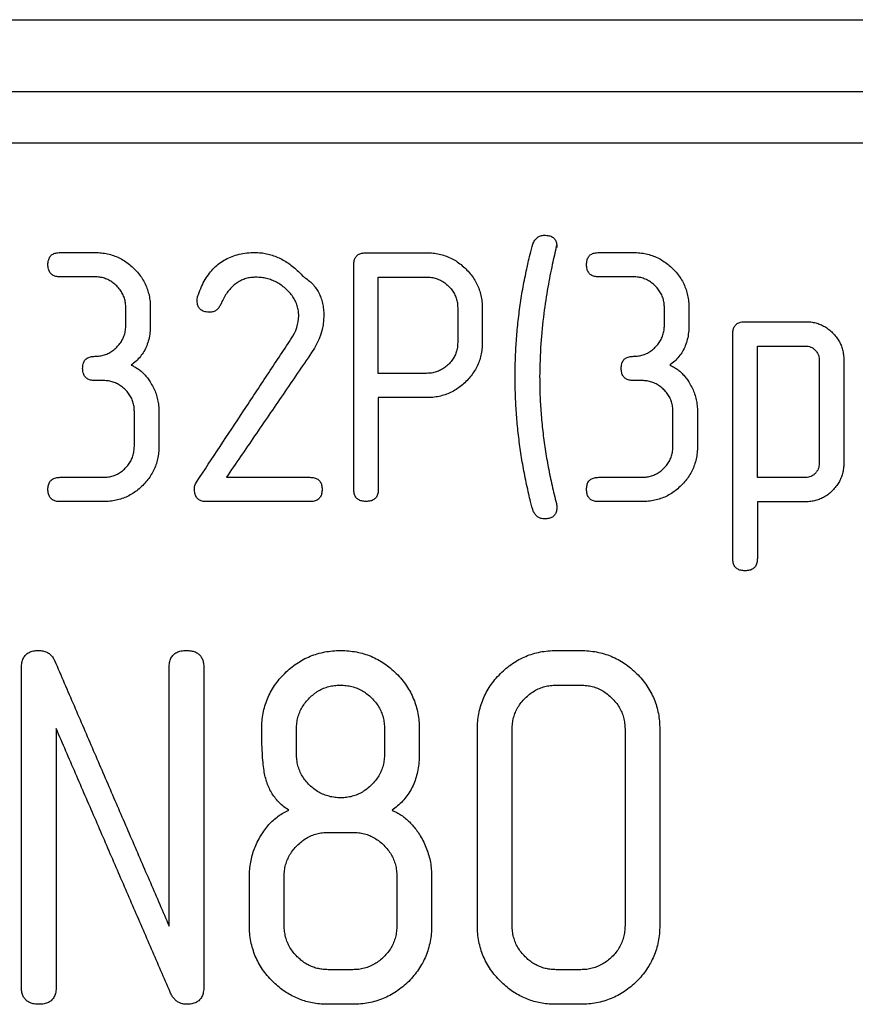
# Model space of a CAD drawing. Header units: millimetres. Extents: x -155 to 220, y -100 to 132.
# Tile 6 of 12: x -10 to 1, y -25 to -12. Entities that reach past the tile are written whole.
import ezdxf

# ---------------------------------------------------------------- set-up
doc = ezdxf.new("R2010")
doc.units = ezdxf.units.MM

msp = doc.modelspace()

# ---------------------------------------------------------------- linework, layer by layer
at = {"color": 7, "linetype": 'Continuous', "lineweight": 25}
for p, q in [((-29, -11.503), (29, -11.503)), ((-29, -12.501), (29, -12.501)), ((29, -13.224), (-29, -13.224)), ((-9.636, -14.745), (-9.154, -14.745)), ((-5.376, -14.748), (-4.534, -14.748)), ((-2.135, -14.745), (-1.653, -14.745)), ((-9.154, -15.084), (-9.636, -15.084)), ((-5.206, -15.086), (-4.534, -15.086)), ((-1.653, -15.084), (-2.135, -15.084)), ((-8.722, -15.756), (-8.722, -15.515)), ((-8.381, -15.515), (-8.381, -15.756)), ((-3.758, -15.515), (-3.758, -15.999)), ((-1.221, -15.756), (-1.221, -15.515)), ((-0.88, -15.515), (-0.88, -15.756)), ((-0.098, -15.708), (0.747, -15.708)), ((0.073, -16.047), (0.747, -16.047)), ((-4.534, -16.428), (-5.206, -16.428)), ((-9.033, -16.528), (-9.153, -16.528)), ((-1.532, -16.528), (-1.652, -16.528)), ((-4.534, -16.766), (-5.206, -16.766)), ((-8.603, -17.441), (-8.603, -16.96)), ((-8.262, -16.96), (-8.262, -17.441)), ((-1.102, -17.441), (-1.102, -16.96)), ((-0.761, -16.96), (-0.761, -17.441)), ((-9.636, -17.875), (-9.034, -17.875)), ((-7.322, -17.875), (-6.159, -17.875)), ((-2.135, -17.875), (-1.533, -17.875)), ((0.747, -17.878), (0.073, -17.878)), ((-9.034, -18.214), (-9.636, -18.214)), ((-6.159, -18.214), (-7.599, -18.214)), ((-1.533, -18.214), (-2.135, -18.214)), ((0.747, -18.216), (0.073, -18.216)), ((-2.729, -20.287), (-2.387, -20.287)), ((-2.729, -20.769), (-2.386, -20.769)), ((-4.635, -21.378), (-4.635, -21.726)), ((-5.903, -22.819), (-5.561, -22.819)), ((-5.561, -24.732), (-5.903, -24.732)), ((-2.386, -24.732), (-2.729, -24.732)), ((-5.561, -25.214), (-5.903, -25.214)), ((-2.387, -25.214), (-2.729, -25.214))]:
    msp.add_line(p, q, dxfattribs=at)
for points, knots in [([(-3.053, -14.628), (-3.045, -14.609), (-3.03, -14.575), (-2.992, -14.534), (-2.945, -14.508), (-2.91, -14.506), (-2.892, -14.504)], [0, 0, 0, 0, 0.2834745, 0.5278784, 0.7570907, 1, 1, 1, 1]), ([(-2.892, -14.504), (-2.871, -14.505), (-2.832, -14.507), (-2.78, -14.527), (-2.743, -14.562), (-2.722, -14.611), (-2.72, -14.648), (-2.719, -14.667)], [0, 0, 0, 0, 0.226172, 0.41556, 0.590493, 0.777967, 1, 1, 1, 1]), ([(-3.139, -14.974), (-3.133, -14.944), (-3.118, -14.876), (-3.089, -14.761), (-3.066, -14.675), (-3.053, -14.628)], [0, 0, 0, 0, 0.2561765, 0.5888295, 1, 1, 1, 1]), ([(-2.724, -14.653), (-2.744, -14.739), (-2.789, -14.929), (-2.85, -15.243), (-2.906, -15.611), (-2.95, -16.029), (-2.956, -16.323), (-2.959, -16.478)], [0, 0, 0, 0, 0.142364, 0.315707, 0.517893, 0.746691, 1, 1, 1, 1]), ([(-2.719, -14.667), (-2.719, -14.672), (-2.718, -14.68), (-2.723, -14.665), (-2.723, -14.659), (-2.724, -14.653)], [0, 0, 0, 0, 0.272481, 0.428136, 1, 1, 1, 1]), ([(-9.807, -14.913), (-9.806, -14.893), (-9.804, -14.856), (-9.783, -14.805), (-9.747, -14.769), (-9.695, -14.748), (-9.657, -14.746), (-9.636, -14.745)], [0, 0, 0, 0, 0.226763, 0.41708, 0.592046, 0.778612, 1, 1, 1, 1]), ([(-9.154, -14.745), (-9.124, -14.746), (-9.064, -14.748), (-8.977, -14.762), (-8.894, -14.785), (-8.815, -14.818), (-8.741, -14.86), (-8.67, -14.91), (-8.628, -14.95), (-8.606, -14.97)], [0, 0, 0, 0, 0.1479724, 0.2908715, 0.4306787, 0.5694672, 0.7093149, 0.8522151, 1, 1, 1, 1]), ([(-7.712, -15.328), (-7.698, -15.291), (-7.671, -15.22), (-7.619, -15.122), (-7.56, -15.034), (-7.493, -14.957), (-7.418, -14.892), (-7.334, -14.838), (-7.243, -14.796), (-7.143, -14.767), (-7.036, -14.748), (-6.961, -14.746), (-6.923, -14.745)], [0, 0, 0, 0, 0.1138167, 0.2206953, 0.3217029, 0.4181629, 0.5116569, 0.6039857, 0.6970846, 0.7929092, 0.89332, 1, 1, 1, 1]), ([(-6.923, -14.745), (-6.896, -14.746), (-6.841, -14.747), (-6.761, -14.761), (-6.682, -14.782), (-6.605, -14.811), (-6.53, -14.849), (-6.457, -14.895), (-6.385, -14.949), (-6.315, -15.011), (-6.271, -15.057), (-6.249, -15.081)], [0, 0, 0, 0, 0.104266, 0.207534, 0.311069, 0.416101, 0.523782, 0.635155, 0.751141, 0.872533, 1, 1, 1, 1]), ([(-5.547, -14.916), (-5.546, -14.895), (-5.544, -14.858), (-5.524, -14.808), (-5.487, -14.771), (-5.435, -14.751), (-5.397, -14.749), (-5.376, -14.748)], [0, 0, 0, 0, 0.226844, 0.41721, 0.592176, 0.778695, 1, 1, 1, 1]), ([(-4.534, -14.748), (-4.503, -14.749), (-4.444, -14.75), (-4.358, -14.765), (-4.275, -14.788), (-4.197, -14.82), (-4.122, -14.862), (-4.051, -14.913), (-4.008, -14.953), (-3.987, -14.973)], [0, 0, 0, 0, 0.146745, 0.288851, 0.428301, 0.567153, 0.707453, 0.851143, 1, 1, 1, 1]), ([(-2.306, -14.913), (-2.305, -14.893), (-2.303, -14.856), (-2.282, -14.805), (-2.246, -14.769), (-2.194, -14.748), (-2.156, -14.746), (-2.135, -14.745)], [0, 0, 0, 0, 0.226763, 0.41708, 0.592046, 0.778612, 1, 1, 1, 1]), ([(-1.653, -14.745), (-1.623, -14.746), (-1.563, -14.748), (-1.476, -14.762), (-1.393, -14.785), (-1.314, -14.818), (-1.24, -14.86), (-1.169, -14.91), (-1.127, -14.95), (-1.105, -14.97)], [0, 0, 0, 0, 0.147972, 0.290871, 0.430679, 0.569467, 0.709315, 0.852215, 1, 1, 1, 1]), ([(-9.636, -15.084), (-9.657, -15.083), (-9.695, -15.081), (-9.746, -15.06), (-9.783, -15.023), (-9.804, -14.972), (-9.806, -14.934), (-9.807, -14.913)], [0, 0, 0, 0, 0.217599, 0.402518, 0.577531, 0.769534, 1, 1, 1, 1]), ([(-5.547, -18.04), (-5.547, -17.834), (-5.547, -17.423), (-5.547, -16.8), (-5.547, -16.175), (-5.547, -15.547), (-5.547, -15.126), (-5.547, -14.916)], [0, 0, 0, 0, 0.200038, 0.400019, 0.599981, 0.799962, 1, 1, 1, 1]), ([(-2.135, -15.084), (-2.156, -15.083), (-2.194, -15.081), (-2.245, -15.06), (-2.282, -15.023), (-2.303, -14.972), (-2.305, -14.934), (-2.306, -14.913)], [0, 0, 0, 0, 0.217599, 0.402518, 0.577531, 0.769534, 1, 1, 1, 1]), ([(-8.606, -14.97), (-8.585, -14.992), (-8.544, -15.036), (-8.493, -15.107), (-8.452, -15.182), (-8.42, -15.261), (-8.397, -15.342), (-8.383, -15.428), (-8.382, -15.486), (-8.381, -15.515)], [0, 0, 0, 0, 0.147396, 0.290252, 0.430403, 0.569707, 0.709973, 0.852895, 1, 1, 1, 1]), ([(-6.249, -15.081), (-6.226, -15.096), (-6.181, -15.127), (-6.122, -15.181), (-6.073, -15.241), (-6.033, -15.306), (-6.002, -15.377), (-5.981, -15.454), (-5.967, -15.535), (-5.966, -15.591), (-5.965, -15.62)], [0, 0, 0, 0, 0.126864, 0.24885, 0.368174, 0.487113, 0.607871, 0.732475, 0.862693, 1, 1, 1, 1]), ([(-3.987, -14.973), (-3.966, -14.995), (-3.924, -15.038), (-3.873, -15.11), (-3.83, -15.184), (-3.798, -15.263), (-3.775, -15.344), (-3.761, -15.428), (-3.759, -15.486), (-3.758, -15.515)], [0, 0, 0, 0, 0.148504, 0.292069, 0.432532, 0.571771, 0.711629, 0.853845, 1, 1, 1, 1]), ([(-3.301, -16.473), (-3.3, -16.39), (-3.298, -16.224), (-3.284, -15.974), (-3.262, -15.725), (-3.231, -15.475), (-3.191, -15.224), (-3.156, -15.058), (-3.139, -14.974)], [0, 0, 0, 0, 0.165905, 0.331854, 0.498037, 0.664653, 0.831904, 1, 1, 1, 1]), ([(-1.105, -14.97), (-1.084, -14.992), (-1.043, -15.036), (-0.992, -15.107), (-0.951, -15.182), (-0.919, -15.261), (-0.896, -15.342), (-0.882, -15.428), (-0.881, -15.486), (-0.88, -15.515)], [0, 0, 0, 0, 0.1473957, 0.2902518, 0.4304031, 0.5697072, 0.709973, 0.8528948, 1, 1, 1, 1]), ([(-8.849, -15.21), (-8.866, -15.195), (-8.899, -15.164), (-8.957, -15.128), (-9.019, -15.102), (-9.085, -15.086), (-9.131, -15.085), (-9.154, -15.084)], [0, 0, 0, 0, 0.207766, 0.406213, 0.60062, 0.796673, 1, 1, 1, 1]), ([(-8.722, -15.515), (-8.723, -15.492), (-8.725, -15.447), (-8.74, -15.381), (-8.766, -15.32), (-8.802, -15.262), (-8.833, -15.228), (-8.849, -15.21)], [0, 0, 0, 0, 0.204906, 0.4026221, 0.5977423, 0.7952174, 1, 1, 1, 1]), ([(-6.91, -15.089), (-6.934, -15.09), (-6.981, -15.092), (-7.049, -15.106), (-7.113, -15.13), (-7.172, -15.164), (-7.227, -15.207), (-7.278, -15.259), (-7.324, -15.32), (-7.366, -15.39), (-7.389, -15.44), (-7.401, -15.467)], [0, 0, 0, 0, 0.10652, 0.208747, 0.309132, 0.410199, 0.514367, 0.62379, 0.740283, 0.865306, 1, 1, 1, 1]), ([(-6.499, -15.245), (-6.519, -15.229), (-6.559, -15.197), (-6.624, -15.158), (-6.691, -15.127), (-6.761, -15.105), (-6.835, -15.091), (-6.884, -15.09), (-6.91, -15.089)], [0, 0, 0, 0, 0.175405, 0.343974, 0.508068, 0.670285, 0.833353, 1, 1, 1, 1]), ([(-4.534, -15.086), (-4.51, -15.087), (-4.465, -15.089), (-4.399, -15.105), (-4.337, -15.131), (-4.279, -15.166), (-4.246, -15.197), (-4.228, -15.213)], [0, 0, 0, 0, 0.201627, 0.396978, 0.591527, 0.790813, 1, 1, 1, 1]), ([(-4.228, -15.213), (-4.212, -15.23), (-4.181, -15.263), (-4.145, -15.321), (-4.118, -15.382), (-4.103, -15.447), (-4.101, -15.492), (-4.1, -15.515)], [0, 0, 0, 0, 0.204587, 0.401935, 0.59694, 0.794672, 1, 1, 1, 1]), ([(-1.348, -15.21), (-1.365, -15.195), (-1.398, -15.164), (-1.456, -15.128), (-1.518, -15.102), (-1.584, -15.086), (-1.63, -15.085), (-1.653, -15.084)], [0, 0, 0, 0, 0.207766, 0.406213, 0.60062, 0.796673, 1, 1, 1, 1]), ([(-1.221, -15.515), (-1.222, -15.492), (-1.224, -15.447), (-1.239, -15.381), (-1.265, -15.32), (-1.301, -15.262), (-1.332, -15.228), (-1.348, -15.21)], [0, 0, 0, 0, 0.204906, 0.402622, 0.597742, 0.795217, 1, 1, 1, 1]), ([(-7.73, -15.408), (-7.729, -15.396), (-7.726, -15.368), (-7.717, -15.342), (-7.712, -15.328)], [0, 0, 0, 0, 0.438202, 1, 1, 1, 1]), ([(-6.314, -15.628), (-6.315, -15.604), (-6.317, -15.557), (-6.333, -15.488), (-6.358, -15.421), (-6.395, -15.359), (-6.442, -15.299), (-6.48, -15.264), (-6.499, -15.245)], [0, 0, 0, 0, 0.165491, 0.326932, 0.487649, 0.651138, 0.820851, 1, 1, 1, 1]), ([(-7.555, -15.576), (-7.576, -15.575), (-7.615, -15.573), (-7.667, -15.553), (-7.705, -15.516), (-7.727, -15.466), (-7.729, -15.428), (-7.73, -15.408)], [0, 0, 0, 0, 0.22165, 0.408961, 0.583963, 0.773574, 1, 1, 1, 1]), ([(-7.401, -15.467), (-7.409, -15.483), (-7.424, -15.514), (-7.46, -15.55), (-7.505, -15.572), (-7.538, -15.575), (-7.555, -15.576)], [0, 0, 0, 0, 0.279814, 0.523698, 0.754953, 1, 1, 1, 1]), ([(-8.849, -16.063), (-8.833, -16.046), (-8.802, -16.012), (-8.766, -15.955), (-8.741, -15.892), (-8.725, -15.826), (-8.723, -15.779), (-8.722, -15.756)], [0, 0, 0, 0, 0.199957, 0.395183, 0.590363, 0.790385, 1, 1, 1, 1]), ([(-8.381, -15.756), (-8.382, -15.79), (-8.384, -15.857), (-8.401, -15.954), (-8.429, -16.042), (-8.468, -16.122), (-8.518, -16.194), (-8.578, -16.259), (-8.625, -16.294), (-8.649, -16.312)], [0, 0, 0, 0, 0.163348, 0.315542, 0.458944, 0.596215, 0.730221, 0.863884, 1, 1, 1, 1]), ([(-1.348, -16.063), (-1.332, -16.046), (-1.301, -16.012), (-1.265, -15.955), (-1.24, -15.892), (-1.224, -15.826), (-1.222, -15.779), (-1.221, -15.756)], [0, 0, 0, 0, 0.1999571, 0.3951834, 0.5903626, 0.7903851, 1, 1, 1, 1]), ([(-0.88, -15.756), (-0.881, -15.79), (-0.883, -15.857), (-0.9, -15.954), (-0.928, -16.042), (-0.967, -16.122), (-1.017, -16.194), (-1.077, -16.259), (-1.124, -16.294), (-1.148, -16.312)], [0, 0, 0, 0, 0.163348, 0.315542, 0.458944, 0.596215, 0.730221, 0.863884, 1, 1, 1, 1]), ([(-0.269, -15.876), (-0.268, -15.856), (-0.266, -15.819), (-0.245, -15.768), (-0.209, -15.732), (-0.157, -15.711), (-0.119, -15.709), (-0.098, -15.708)], [0, 0, 0, 0, 0.22766, 0.4185, 0.593474, 0.77952, 1, 1, 1, 1]), ([(0.747, -15.708), (0.771, -15.709), (0.818, -15.71), (0.886, -15.724), (0.951, -15.746), (1.012, -15.776), (1.07, -15.815), (1.104, -15.847), (1.121, -15.864)], [0, 0, 0, 0, 0.170128, 0.334522, 0.496424, 0.659181, 0.826046, 1, 1, 1, 1]), ([(-0.269, -19.006), (-0.269, -18.8), (-0.269, -18.388), (-0.269, -17.765), (-0.269, -17.139), (-0.269, -16.51), (-0.269, -16.087), (-0.269, -15.876)], [0, 0, 0, 0, 0.200039, 0.400019, 0.599981, 0.799961, 1, 1, 1, 1]), ([(1.121, -15.864), (1.138, -15.881), (1.17, -15.916), (1.209, -15.974), (1.24, -16.035), (1.261, -16.099), (1.274, -16.166), (1.276, -16.212), (1.277, -16.235)], [0, 0, 0, 0, 0.17195, 0.338031, 0.501059, 0.66391, 0.829369, 1, 1, 1, 1]), ([(-7.737, -17.941), (-7.628, -17.776), (-7.411, -17.447), (-7.082, -16.95), (-6.753, -16.451), (-6.532, -16.118), (-6.422, -15.951)], [0, 0, 0, 0, 0.249581, 0.499427, 0.749559, 1, 1, 1, 1]), ([(-4.1, -15.999), (-4.101, -16.022), (-4.102, -16.067), (-4.118, -16.133), (-4.144, -16.195), (-4.181, -16.252), (-4.212, -16.286), (-4.228, -16.303)], [0, 0, 0, 0, 0.206892, 0.4054276, 0.6004246, 0.7969612, 1, 1, 1, 1]), ([(-3.758, -15.999), (-3.759, -16.029), (-3.761, -16.089), (-3.776, -16.175), (-3.799, -16.258), (-3.832, -16.336), (-3.874, -16.409), (-3.925, -16.479), (-3.965, -16.521), (-3.985, -16.542)], [0, 0, 0, 0, 0.151571, 0.297279, 0.438881, 0.578191, 0.717017, 0.857088, 1, 1, 1, 1]), ([(-9.153, -16.19), (-9.13, -16.189), (-9.085, -16.187), (-9.019, -16.171), (-8.957, -16.146), (-8.899, -16.11), (-8.866, -16.079), (-8.849, -16.063)], [0, 0, 0, 0, 0.201415, 0.3965, 0.590845, 0.790201, 1, 1, 1, 1]), ([(-6.135, -16.139), (-6.268, -16.333), (-6.533, -16.721), (-6.928, -17.299), (-7.191, -17.683), (-7.322, -17.875)], [0, 0, 0, 0, 0.333809, 0.667129, 1, 1, 1, 1]), ([(-1.652, -16.19), (-1.629, -16.189), (-1.584, -16.187), (-1.518, -16.171), (-1.456, -16.146), (-1.398, -16.11), (-1.365, -16.079), (-1.348, -16.063)], [0, 0, 0, 0, 0.201415, 0.3965, 0.590845, 0.790201, 1, 1, 1, 1]), ([(0.747, -16.047), (0.759, -16.047), (0.783, -16.049), (0.818, -16.06), (0.851, -16.078), (0.869, -16.095), (0.878, -16.104)], [0, 0, 0, 0, 0.24514, 0.486125, 0.734275, 1, 1, 1, 1]), ([(0.878, -16.104), (0.887, -16.113), (0.904, -16.132), (0.922, -16.164), (0.933, -16.199), (0.935, -16.223), (0.935, -16.235)], [0, 0, 0, 0, 0.259777, 0.506823, 0.750361, 1, 1, 1, 1]), ([(-9.324, -16.358), (-9.323, -16.337), (-9.321, -16.3), (-9.3, -16.25), (-9.264, -16.213), (-9.212, -16.193), (-9.174, -16.191), (-9.153, -16.19)], [0, 0, 0, 0, 0.228115, 0.419221, 0.594199, 0.779981, 1, 1, 1, 1]), ([(-8.649, -16.312), (-8.631, -16.32), (-8.595, -16.337), (-8.544, -16.369), (-8.496, -16.408), (-8.452, -16.453), (-8.41, -16.505), (-8.386, -16.543), (-8.373, -16.562)], [0, 0, 0, 0, 0.154245, 0.310637, 0.47148, 0.638842, 0.814514, 1, 1, 1, 1]), ([(-4.228, -16.303), (-4.246, -16.318), (-4.279, -16.348), (-4.337, -16.384), (-4.399, -16.409), (-4.465, -16.425), (-4.51, -16.427), (-4.534, -16.428)], [0, 0, 0, 0, 0.209166, 0.408435, 0.602979, 0.798341, 1, 1, 1, 1]), ([(-1.823, -16.358), (-1.822, -16.337), (-1.82, -16.3), (-1.799, -16.25), (-1.763, -16.213), (-1.711, -16.193), (-1.673, -16.191), (-1.652, -16.19)], [0, 0, 0, 0, 0.228115, 0.419221, 0.594199, 0.779981, 1, 1, 1, 1]), ([(-1.148, -16.312), (-1.13, -16.32), (-1.094, -16.337), (-1.043, -16.369), (-0.995, -16.408), (-0.951, -16.453), (-0.909, -16.505), (-0.885, -16.543), (-0.872, -16.562)], [0, 0, 0, 0, 0.154245, 0.310637, 0.47148, 0.638842, 0.814514, 1, 1, 1, 1]), ([(-9.153, -16.528), (-9.174, -16.527), (-9.212, -16.525), (-9.263, -16.504), (-9.3, -16.468), (-9.321, -16.416), (-9.323, -16.378), (-9.324, -16.358)], [0, 0, 0, 0, 0.216335, 0.400494, 0.575525, 0.768297, 1, 1, 1, 1]), ([(-1.652, -16.528), (-1.673, -16.527), (-1.711, -16.525), (-1.762, -16.504), (-1.799, -16.468), (-1.82, -16.416), (-1.822, -16.378), (-1.823, -16.358)], [0, 0, 0, 0, 0.216335, 0.400494, 0.575525, 0.768297, 1, 1, 1, 1]), ([(-8.729, -16.655), (-8.746, -16.639), (-8.779, -16.609), (-8.836, -16.573), (-8.898, -16.547), (-8.964, -16.531), (-9.01, -16.529), (-9.033, -16.528)], [0, 0, 0, 0, 0.208407, 0.407058, 0.601337, 0.797062, 1, 1, 1, 1]), ([(-8.373, -16.562), (-8.359, -16.587), (-8.331, -16.636), (-8.3, -16.714), (-8.278, -16.794), (-8.264, -16.876), (-8.262, -16.932), (-8.262, -16.96)], [0, 0, 0, 0, 0.202756, 0.401893, 0.59968, 0.798344, 1, 1, 1, 1]), ([(-3.985, -16.542), (-4.007, -16.563), (-4.05, -16.603), (-4.122, -16.653), (-4.197, -16.695), (-4.276, -16.727), (-4.359, -16.75), (-4.445, -16.764), (-4.504, -16.766), (-4.534, -16.766)], [0, 0, 0, 0, 0.150477, 0.295112, 0.435811, 0.574602, 0.713563, 0.854727, 1, 1, 1, 1]), ([(-3.14, -17.975), (-3.157, -17.892), (-3.191, -17.726), (-3.231, -17.476), (-3.262, -17.226), (-3.284, -16.975), (-3.298, -16.725), (-3.3, -16.557), (-3.301, -16.473)], [0, 0, 0, 0, 0.1687529, 0.336419, 0.5031897, 0.6692537, 0.8347967, 1, 1, 1, 1]), ([(-2.959, -16.478), (-2.958, -16.562), (-2.956, -16.73), (-2.941, -16.981), (-2.917, -17.233), (-2.883, -17.485), (-2.84, -17.737), (-2.788, -17.99), (-2.746, -18.157), (-2.726, -18.241)], [0, 0, 0, 0, 0.1402261, 0.28108, 0.4227241, 0.565308, 0.708968, 0.8538282, 1, 1, 1, 1]), ([(-1.228, -16.655), (-1.245, -16.639), (-1.278, -16.609), (-1.336, -16.573), (-1.397, -16.547), (-1.463, -16.531), (-1.509, -16.529), (-1.532, -16.528)], [0, 0, 0, 0, 0.208407, 0.407058, 0.601337, 0.797062, 1, 1, 1, 1]), ([(-0.872, -16.562), (-0.858, -16.587), (-0.83, -16.636), (-0.799, -16.714), (-0.777, -16.794), (-0.763, -16.876), (-0.762, -16.932), (-0.761, -16.96)], [0, 0, 0, 0, 0.2027559, 0.4018929, 0.5996796, 0.7983439, 1, 1, 1, 1]), ([(-8.603, -16.96), (-8.604, -16.937), (-8.606, -16.892), (-8.621, -16.826), (-8.646, -16.764), (-8.682, -16.706), (-8.713, -16.672), (-8.729, -16.655)], [0, 0, 0, 0, 0.205721, 0.403968, 0.599207, 0.796267, 1, 1, 1, 1]), ([(-1.102, -16.96), (-1.103, -16.937), (-1.105, -16.892), (-1.12, -16.826), (-1.145, -16.764), (-1.181, -16.706), (-1.212, -16.672), (-1.228, -16.655)], [0, 0, 0, 0, 0.205721, 0.403968, 0.599207, 0.796267, 1, 1, 1, 1]), ([(-8.73, -17.748), (-8.714, -17.731), (-8.683, -17.698), (-8.647, -17.64), (-8.622, -17.578), (-8.606, -17.511), (-8.604, -17.465), (-8.603, -17.441)], [0, 0, 0, 0, 0.1995081, 0.3945842, 0.5898549, 0.7901162, 1, 1, 1, 1]), ([(-8.262, -17.441), (-8.262, -17.472), (-8.264, -17.532), (-8.279, -17.619), (-8.302, -17.702), (-8.335, -17.781), (-8.377, -17.855), (-8.427, -17.925), (-8.467, -17.967), (-8.487, -17.989)], [0, 0, 0, 0, 0.1524, 0.298776, 0.440803, 0.580225, 0.718789, 0.858188, 1, 1, 1, 1]), ([(-1.229, -17.748), (-1.213, -17.731), (-1.182, -17.698), (-1.146, -17.64), (-1.121, -17.578), (-1.105, -17.511), (-1.103, -17.465), (-1.102, -17.441)], [0, 0, 0, 0, 0.199508, 0.394584, 0.589855, 0.790116, 1, 1, 1, 1]), ([(-0.761, -17.441), (-0.762, -17.472), (-0.763, -17.532), (-0.778, -17.619), (-0.801, -17.702), (-0.834, -17.781), (-0.876, -17.855), (-0.926, -17.925), (-0.966, -17.967), (-0.986, -17.989)], [0, 0, 0, 0, 0.1524, 0.298776, 0.440803, 0.580225, 0.718789, 0.858188, 1, 1, 1, 1]), ([(0.935, -17.682), (0.935, -17.695), (0.933, -17.72), (0.922, -17.757), (0.905, -17.791), (0.888, -17.81), (0.879, -17.82)], [0, 0, 0, 0, 0.256899, 0.503358, 0.748093, 1, 1, 1, 1]), ([(1.277, -17.682), (1.276, -17.706), (1.274, -17.753), (1.261, -17.822), (1.239, -17.887), (1.208, -17.948), (1.169, -18.006), (1.137, -18.04), (1.121, -18.058)], [0, 0, 0, 0, 0.173959, 0.341466, 0.505159, 0.667744, 0.831868, 1, 1, 1, 1]), ([(-9.034, -17.875), (-9.011, -17.874), (-8.966, -17.872), (-8.9, -17.857), (-8.838, -17.831), (-8.78, -17.795), (-8.747, -17.764), (-8.73, -17.748)], [0, 0, 0, 0, 0.201013, 0.395781, 0.590027, 0.789605, 1, 1, 1, 1]), ([(-1.533, -17.875), (-1.51, -17.874), (-1.465, -17.872), (-1.399, -17.857), (-1.337, -17.831), (-1.279, -17.795), (-1.246, -17.764), (-1.229, -17.748)], [0, 0, 0, 0, 0.201033, 0.395811, 0.590057, 0.789626, 1, 1, 1, 1]), ([(0.879, -17.82), (0.87, -17.829), (0.852, -17.846), (0.819, -17.864), (0.784, -17.876), (0.76, -17.877), (0.747, -17.878)], [0, 0, 0, 0, 0.264746, 0.512092, 0.753179, 1, 1, 1, 1]), ([(-9.807, -18.043), (-9.806, -18.023), (-9.804, -17.986), (-9.783, -17.935), (-9.747, -17.899), (-9.695, -17.878), (-9.657, -17.876), (-9.636, -17.875)], [0, 0, 0, 0, 0.229699, 0.421737, 0.596733, 0.781591, 1, 1, 1, 1]), ([(-6.159, -17.875), (-6.139, -17.876), (-6.1, -17.878), (-6.049, -17.899), (-6.012, -17.935), (-5.992, -17.986), (-5.99, -18.023), (-5.989, -18.043)], [0, 0, 0, 0, 0.218383, 0.403225, 0.578221, 0.770275, 1, 1, 1, 1]), ([(-2.306, -18.043), (-2.305, -18.023), (-2.303, -17.986), (-2.283, -17.935), (-2.246, -17.899), (-2.194, -17.878), (-2.156, -17.876), (-2.135, -17.875)], [0, 0, 0, 0, 0.229699, 0.421737, 0.596733, 0.781591, 1, 1, 1, 1]), ([(-9.636, -18.214), (-9.657, -18.213), (-9.695, -18.211), (-9.747, -18.19), (-9.783, -18.153), (-9.804, -18.102), (-9.806, -18.064), (-9.807, -18.043)], [0, 0, 0, 0, 0.214844, 0.398114, 0.573173, 0.766847, 1, 1, 1, 1]), ([(-8.487, -17.989), (-8.509, -18.009), (-8.551, -18.049), (-8.623, -18.1), (-8.697, -18.142), (-8.776, -18.174), (-8.859, -18.197), (-8.945, -18.211), (-9.004, -18.213), (-9.034, -18.214)], [0, 0, 0, 0, 0.15076, 0.29549, 0.436142, 0.574805, 0.713623, 0.854698, 1, 1, 1, 1]), ([(-7.599, -18.214), (-7.619, -18.213), (-7.657, -18.211), (-7.708, -18.188), (-7.744, -18.15), (-7.764, -18.097), (-7.766, -18.058), (-7.767, -18.036)], [0, 0, 0, 0, 0.208717, 0.38844, 0.563626, 0.760899, 1, 1, 1, 1]), ([(-5.989, -18.043), (-5.99, -18.064), (-5.992, -18.102), (-6.012, -18.153), (-6.049, -18.19), (-6.101, -18.211), (-6.139, -18.213), (-6.159, -18.214)], [0, 0, 0, 0, 0.233179, 0.426869, 0.601928, 0.785183, 1, 1, 1, 1]), ([(-5.376, -18.211), (-5.397, -18.21), (-5.435, -18.208), (-5.487, -18.187), (-5.523, -18.15), (-5.544, -18.099), (-5.546, -18.061), (-5.547, -18.04)], [0, 0, 0, 0, 0.214846, 0.398118, 0.573177, 0.766849, 1, 1, 1, 1]), ([(-5.206, -18.04), (-5.207, -18.061), (-5.209, -18.099), (-5.229, -18.15), (-5.266, -18.187), (-5.317, -18.208), (-5.356, -18.21), (-5.376, -18.211)], [0, 0, 0, 0, 0.233151, 0.426823, 0.601882, 0.785154, 1, 1, 1, 1]), ([(-3.052, -18.333), (-3.057, -18.318), (-3.07, -18.278), (-3.088, -18.203), (-3.113, -18.099), (-3.13, -18.019), (-3.14, -17.975)], [0, 0, 0, 0, 0.128941, 0.337704, 0.627643, 1, 1, 1, 1]), ([(-2.135, -18.214), (-2.156, -18.213), (-2.194, -18.211), (-2.246, -18.19), (-2.282, -18.153), (-2.303, -18.102), (-2.305, -18.064), (-2.306, -18.043)], [0, 0, 0, 0, 0.214844, 0.398114, 0.573173, 0.766847, 1, 1, 1, 1]), ([(-0.986, -17.989), (-1.008, -18.009), (-1.05, -18.049), (-1.122, -18.1), (-1.196, -18.142), (-1.275, -18.174), (-1.358, -18.197), (-1.444, -18.211), (-1.503, -18.213), (-1.533, -18.214)], [0, 0, 0, 0, 0.15076, 0.29549, 0.436142, 0.574805, 0.713623, 0.854698, 1, 1, 1, 1]), ([(1.121, -18.058), (1.103, -18.075), (1.069, -18.107), (1.011, -18.147), (0.95, -18.178), (0.885, -18.2), (0.817, -18.214), (0.771, -18.216), (0.747, -18.216)], [0, 0, 0, 0, 0.177361, 0.346066, 0.509251, 0.670326, 0.832788, 1, 1, 1, 1]), ([(-2.892, -18.454), (-2.906, -18.454), (-2.934, -18.452), (-2.973, -18.437), (-3.006, -18.411), (-3.034, -18.376), (-3.046, -18.348), (-3.052, -18.333)], [0, 0, 0, 0, 0.194153, 0.376812, 0.562944, 0.766925, 1, 1, 1, 1]), ([(-2.719, -18.289), (-2.72, -18.309), (-2.722, -18.346), (-2.743, -18.396), (-2.78, -18.431), (-2.832, -18.452), (-2.871, -18.453), (-2.892, -18.454)], [0, 0, 0, 0, 0.228786, 0.41985, 0.594867, 0.780732, 1, 1, 1, 1]), ([(-0.098, -19.177), (-0.119, -19.176), (-0.157, -19.174), (-0.208, -19.153), (-0.245, -19.116), (-0.266, -19.065), (-0.268, -19.027), (-0.269, -19.006)], [0, 0, 0, 0, 0.213906, 0.396616, 0.571696, 0.765941, 1, 1, 1, 1]), ([(0.073, -19.006), (0.072, -19.027), (0.07, -19.065), (0.049, -19.116), (0.013, -19.153), (-0.039, -19.174), (-0.077, -19.176), (-0.098, -19.177)], [0, 0, 0, 0, 0.234076, 0.428319, 0.603398, 0.786109, 1, 1, 1, 1]), ([(-10.176, -20.527), (-10.175, -20.502), (-10.173, -20.457), (-10.153, -20.395), (-10.12, -20.346), (-10.07, -20.311), (-10.007, -20.29), (-9.961, -20.288), (-9.937, -20.287)], [0, 0, 0, 0, 0.1979291, 0.3668986, 0.5169261, 0.6623169, 0.8189444, 1, 1, 1, 1]), ([(-9.937, -20.287), (-9.916, -20.288), (-9.878, -20.29), (-9.823, -20.308), (-9.778, -20.337), (-9.74, -20.377), (-9.723, -20.41), (-9.714, -20.427)], [0, 0, 0, 0, 0.208918, 0.400666, 0.587845, 0.783772, 1, 1, 1, 1]), ([(-8.12, -20.527), (-8.119, -20.502), (-8.117, -20.457), (-8.097, -20.395), (-8.063, -20.346), (-8.013, -20.311), (-7.95, -20.29), (-7.903, -20.288), (-7.878, -20.287)], [0, 0, 0, 0, 0.196868, 0.3650815, 0.5148062, 0.6604497, 0.8178353, 1, 1, 1, 1]), ([(-7.878, -20.287), (-7.856, -20.288), (-7.816, -20.289), (-7.759, -20.304), (-7.713, -20.33), (-7.677, -20.366), (-7.653, -20.411), (-7.638, -20.466), (-7.637, -20.506), (-7.636, -20.527)], [0, 0, 0, 0, 0.157865, 0.296396, 0.423234, 0.548015, 0.680661, 0.829393, 1, 1, 1, 1]), ([(-6.508, -20.605), (-6.482, -20.58), (-6.429, -20.53), (-6.342, -20.466), (-6.252, -20.411), (-6.156, -20.366), (-6.056, -20.331), (-5.951, -20.306), (-5.842, -20.29), (-5.767, -20.288), (-5.729, -20.287)], [0, 0, 0, 0, 0.131095, 0.257756, 0.381216, 0.502829, 0.624042, 0.746337, 0.871187, 1, 1, 1, 1]), ([(-5.729, -20.287), (-5.692, -20.288), (-5.618, -20.29), (-5.51, -20.306), (-5.406, -20.331), (-5.306, -20.366), (-5.211, -20.412), (-5.121, -20.467), (-5.034, -20.532), (-4.982, -20.582), (-4.956, -20.607)], [0, 0, 0, 0, 0.128122, 0.252429, 0.374362, 0.495422, 0.617112, 0.740888, 0.868108, 1, 1, 1, 1]), ([(-3.505, -20.608), (-3.478, -20.583), (-3.426, -20.533), (-3.339, -20.468), (-3.248, -20.412), (-3.153, -20.367), (-3.053, -20.331), (-2.949, -20.306), (-2.84, -20.29), (-2.766, -20.288), (-2.729, -20.287)], [0, 0, 0, 0, 0.131973, 0.259251, 0.383062, 0.504763, 0.62581, 0.747707, 0.871955, 1, 1, 1, 1]), ([(-2.387, -20.287), (-2.349, -20.288), (-2.274, -20.29), (-2.165, -20.306), (-2.061, -20.331), (-1.961, -20.366), (-1.865, -20.412), (-1.774, -20.467), (-1.687, -20.532), (-1.634, -20.582), (-1.608, -20.607)], [0, 0, 0, 0, 0.128367, 0.252874, 0.374947, 0.496072, 0.617742, 0.741405, 0.868415, 1, 1, 1, 1]), ([(-9.714, -20.427), (-9.624, -20.637), (-9.443, -21.055), (-9.175, -21.678), (-8.908, -22.297), (-8.643, -22.911), (-8.38, -23.52), (-8.207, -23.923), (-8.12, -24.124)], [0, 0, 0, 0, 0.167119, 0.334015, 0.50072, 0.667265, 0.833681, 1, 1, 1, 1]), ([(-10.176, -24.971), (-10.176, -24.765), (-10.176, -24.353), (-10.176, -23.728), (-10.176, -23.098), (-10.176, -22.463), (-10.176, -21.823), (-10.176, -21.178), (-10.176, -20.744), (-10.176, -20.527)], [0, 0, 0, 0, 0.1429371, 0.2857942, 0.4286034, 0.5713966, 0.7142058, 0.8570629, 1, 1, 1, 1]), ([(-8.12, -24.124), (-8.12, -23.928), (-8.12, -23.536), (-8.12, -22.943), (-8.12, -22.346), (-8.12, -21.744), (-8.12, -21.138), (-8.12, -20.731), (-8.12, -20.527)], [0, 0, 0, 0, 0.166721, 0.333377, 0.5, 0.666623, 0.833279, 1, 1, 1, 1]), ([(-7.636, -20.527), (-7.636, -20.744), (-7.636, -21.178), (-7.636, -21.823), (-7.636, -22.463), (-7.636, -23.098), (-7.636, -23.728), (-7.636, -24.353), (-7.636, -24.765), (-7.636, -24.971)], [0, 0, 0, 0, 0.142937, 0.285794, 0.428603, 0.571397, 0.714206, 0.857063, 1, 1, 1, 1]), ([(-6.829, -21.378), (-6.828, -21.341), (-6.826, -21.269), (-6.811, -21.162), (-6.787, -21.059), (-6.752, -20.96), (-6.707, -20.865), (-6.652, -20.773), (-6.586, -20.686), (-6.534, -20.632), (-6.508, -20.605)], [0, 0, 0, 0, 0.130487, 0.25737, 0.381552, 0.504045, 0.625952, 0.748443, 0.872724, 1, 1, 1, 1]), ([(-4.956, -20.607), (-4.929, -20.634), (-4.878, -20.689), (-4.812, -20.777), (-4.757, -20.868), (-4.712, -20.963), (-4.677, -21.062), (-4.653, -21.164), (-4.638, -21.27), (-4.636, -21.341), (-4.635, -21.378)], [0, 0, 0, 0, 0.128034, 0.252895, 0.375762, 0.497819, 0.620219, 0.744059, 0.87035, 1, 1, 1, 1]), ([(-3.826, -21.382), (-3.825, -21.345), (-3.823, -21.273), (-3.808, -21.167), (-3.784, -21.065), (-3.749, -20.966), (-3.704, -20.87), (-3.648, -20.778), (-3.582, -20.69), (-3.531, -20.636), (-3.505, -20.608)], [0, 0, 0, 0, 0.129601, 0.255856, 0.379674, 0.502068, 0.624133, 0.747022, 0.871919, 1, 1, 1, 1]), ([(-1.608, -20.607), (-1.581, -20.634), (-1.53, -20.689), (-1.464, -20.777), (-1.408, -20.869), (-1.363, -20.964), (-1.328, -21.064), (-1.304, -21.166), (-1.289, -21.273), (-1.287, -21.345), (-1.286, -21.382)], [0, 0, 0, 0, 0.127743, 0.252375, 0.37509, 0.49708, 0.619511, 0.743484, 0.870011, 1, 1, 1, 1]), ([(-6.165, -20.948), (-6.145, -20.929), (-6.106, -20.893), (-6.04, -20.848), (-5.97, -20.812), (-5.895, -20.787), (-5.817, -20.772), (-5.763, -20.77), (-5.736, -20.769)], [0, 0, 0, 0, 0.177016, 0.345514, 0.508602, 0.669699, 0.832349, 1, 1, 1, 1]), ([(-5.736, -20.769), (-5.708, -20.77), (-5.653, -20.772), (-5.573, -20.787), (-5.497, -20.812), (-5.426, -20.847), (-5.359, -20.892), (-5.32, -20.928), (-5.3, -20.947)], [0, 0, 0, 0, 0.16951, 0.333367, 0.494915, 0.65764, 0.824953, 1, 1, 1, 1]), ([(-3.16, -20.95), (-3.14, -20.931), (-3.101, -20.894), (-3.034, -20.849), (-2.963, -20.813), (-2.889, -20.787), (-2.81, -20.772), (-2.756, -20.77), (-2.729, -20.769)], [0, 0, 0, 0, 0.177709, 0.346644, 0.509884, 0.670837, 0.833052, 1, 1, 1, 1]), ([(-2.386, -20.769), (-2.359, -20.77), (-2.304, -20.772), (-2.225, -20.787), (-2.15, -20.812), (-2.079, -20.848), (-2.012, -20.893), (-1.972, -20.93), (-1.952, -20.949)], [0, 0, 0, 0, 0.167782, 0.330566, 0.491755, 0.654852, 0.82324, 1, 1, 1, 1]), ([(-6.345, -21.378), (-6.344, -21.35), (-6.342, -21.297), (-6.327, -21.219), (-6.302, -21.145), (-6.266, -21.075), (-6.222, -21.008), (-6.184, -20.968), (-6.165, -20.948)], [0, 0, 0, 0, 0.173973, 0.3416464, 0.5054575, 0.6680175, 0.8319973, 1, 1, 1, 1]), ([(-5.3, -20.947), (-5.281, -20.967), (-5.243, -21.007), (-5.198, -21.073), (-5.163, -21.143), (-5.138, -21.218), (-5.122, -21.296), (-5.121, -21.35), (-5.12, -21.378)], [0, 0, 0, 0, 0.16729, 0.330787, 0.493146, 0.657077, 0.825214, 1, 1, 1, 1]), ([(-3.342, -21.381), (-3.341, -21.354), (-3.339, -21.301), (-3.323, -21.222), (-3.298, -21.148), (-3.263, -21.077), (-3.217, -21.01), (-3.18, -20.97), (-3.16, -20.95)], [0, 0, 0, 0, 0.17325, 0.340475, 0.504131, 0.666841, 0.831269, 1, 1, 1, 1]), ([(-1.952, -20.949), (-1.933, -20.969), (-1.895, -21.009), (-1.849, -21.076), (-1.814, -21.147), (-1.788, -21.221), (-1.773, -21.3), (-1.771, -21.354), (-1.77, -21.381)], [0, 0, 0, 0, 0.168005, 0.331942, 0.494448, 0.658227, 0.825923, 1, 1, 1, 1]), ([(-8.104, -25.046), (-8.19, -24.846), (-8.363, -24.447), (-8.625, -23.842), (-8.888, -23.233), (-9.154, -22.618), (-9.422, -21.999), (-9.602, -21.583), (-9.692, -21.374)], [0, 0, 0, 0, 0.166303, 0.332709, 0.499249, 0.665957, 0.832863, 1, 1, 1, 1]), ([(-9.692, -21.374), (-9.692, -21.578), (-9.692, -21.986), (-9.692, -22.593), (-9.692, -23.195), (-9.692, -23.792), (-9.692, -24.385), (-9.692, -24.776), (-9.692, -24.971)], [0, 0, 0, 0, 0.166723, 0.333378, 0.5, 0.666622, 0.833277, 1, 1, 1, 1]), ([(-6.78, -22.048), (-6.786, -22.019), (-6.8, -21.952), (-6.813, -21.841), (-6.822, -21.707), (-6.828, -21.55), (-6.829, -21.438), (-6.829, -21.378)], [0, 0, 0, 0, 0.1346, 0.300924, 0.500022, 0.732779, 1, 1, 1, 1]), ([(-3.826, -24.117), (-3.826, -23.937), (-3.826, -23.578), (-3.826, -23.035), (-3.826, -22.488), (-3.826, -21.937), (-3.826, -21.567), (-3.826, -21.382)], [0, 0, 0, 0, 0.200033, 0.400017, 0.599983, 0.799967, 1, 1, 1, 1]), ([(-1.286, -21.382), (-1.286, -21.567), (-1.286, -21.937), (-1.286, -22.488), (-1.286, -23.035), (-1.286, -23.578), (-1.286, -23.937), (-1.286, -24.117)], [0, 0, 0, 0, 0.200033, 0.400017, 0.599983, 0.799967, 1, 1, 1, 1]), ([(-6.165, -22.161), (-6.183, -22.141), (-6.221, -22.101), (-6.266, -22.034), (-6.302, -21.964), (-6.327, -21.889), (-6.342, -21.809), (-6.344, -21.754), (-6.345, -21.726)], [0, 0, 0, 0, 0.165754, 0.328332, 0.490409, 0.654685, 0.823754, 1, 1, 1, 1]), ([(-5.12, -21.726), (-5.121, -21.754), (-5.122, -21.807), (-5.138, -21.886), (-5.163, -21.961), (-5.198, -22.031), (-5.243, -22.098), (-5.281, -22.138), (-5.299, -22.158)], [0, 0, 0, 0, 0.174097, 0.341915, 0.505839, 0.668425, 0.832292, 1, 1, 1, 1]), ([(-4.635, -21.726), (-4.636, -21.765), (-4.638, -21.84), (-4.653, -21.948), (-4.677, -22.049), (-4.71, -22.144), (-4.753, -22.231), (-4.805, -22.312), (-4.866, -22.386), (-4.935, -22.453), (-4.988, -22.492), (-5.014, -22.512)], [0, 0, 0, 0, 0.129636, 0.252071, 0.368275, 0.479322, 0.586384, 0.690706, 0.79357, 0.896258, 1, 1, 1, 1]), ([(-6.45, -22.512), (-6.474, -22.496), (-6.521, -22.465), (-6.583, -22.409), (-6.638, -22.348), (-6.686, -22.282), (-6.725, -22.209), (-6.758, -22.131), (-6.773, -22.076), (-6.78, -22.048)], [0, 0, 0, 0, 0.1404, 0.278829, 0.416929, 0.556412, 0.698994, 0.846336, 1, 1, 1, 1]), ([(-5.729, -22.338), (-5.757, -22.337), (-5.811, -22.335), (-5.891, -22.319), (-5.967, -22.295), (-6.038, -22.26), (-6.105, -22.215), (-6.144, -22.179), (-6.165, -22.161)], [0, 0, 0, 0, 0.168717, 0.332048, 0.493389, 0.65626, 0.824085, 1, 1, 1, 1]), ([(-5.299, -22.158), (-5.32, -22.177), (-5.359, -22.213), (-5.425, -22.259), (-5.495, -22.294), (-5.57, -22.319), (-5.648, -22.335), (-5.702, -22.337), (-5.729, -22.338)], [0, 0, 0, 0, 0.178376, 0.347649, 0.510931, 0.671681, 0.83352, 1, 1, 1, 1]), ([(-6.843, -22.866), (-6.825, -22.838), (-6.791, -22.785), (-6.732, -22.712), (-6.669, -22.648), (-6.601, -22.593), (-6.528, -22.547), (-6.476, -22.523), (-6.45, -22.512)], [0, 0, 0, 0, 0.187875, 0.364971, 0.532775, 0.693085, 0.848024, 1, 1, 1, 1]), ([(-5.014, -22.512), (-4.992, -22.522), (-4.947, -22.541), (-4.885, -22.579), (-4.826, -22.624), (-4.77, -22.675), (-4.717, -22.733), (-4.667, -22.797), (-4.637, -22.843), (-4.622, -22.867)], [0, 0, 0, 0, 0.129664, 0.261417, 0.396805, 0.537222, 0.683891, 0.837858, 1, 1, 1, 1]), ([(-7.001, -23.432), (-7, -23.399), (-6.998, -23.333), (-6.985, -23.235), (-6.963, -23.139), (-6.932, -23.046), (-6.893, -22.954), (-6.859, -22.895), (-6.843, -22.866)], [0, 0, 0, 0, 0.169825, 0.336928, 0.502351, 0.667214, 0.832694, 1, 1, 1, 1]), ([(-6.335, -23), (-6.315, -22.982), (-6.276, -22.945), (-6.209, -22.899), (-6.138, -22.863), (-6.064, -22.838), (-5.985, -22.822), (-5.931, -22.82), (-5.903, -22.819)], [0, 0, 0, 0, 0.178913, 0.348465, 0.511788, 0.672379, 0.833913, 1, 1, 1, 1]), ([(-5.561, -22.819), (-5.533, -22.82), (-5.479, -22.822), (-5.4, -22.838), (-5.325, -22.863), (-5.254, -22.899), (-5.187, -22.944), (-5.148, -22.981), (-5.128, -22.999)], [0, 0, 0, 0, 0.167285, 0.329563, 0.490403, 0.653467, 0.822273, 1, 1, 1, 1]), ([(-4.622, -22.867), (-4.605, -22.896), (-4.572, -22.955), (-4.532, -23.047), (-4.501, -23.14), (-4.479, -23.236), (-4.466, -23.333), (-4.464, -23.399), (-4.464, -23.432)], [0, 0, 0, 0, 0.1678818, 0.3337098, 0.4986862, 0.6639875, 0.8307402, 1, 1, 1, 1]), ([(-6.517, -23.432), (-6.516, -23.405), (-6.514, -23.351), (-6.498, -23.273), (-6.473, -23.199), (-6.438, -23.128), (-6.392, -23.061), (-6.354, -23.021), (-6.335, -23)], [0, 0, 0, 0, 0.173965, 0.341751, 0.50571, 0.668361, 0.832284, 1, 1, 1, 1]), ([(-5.128, -22.999), (-5.109, -23.02), (-5.071, -23.06), (-5.026, -23.127), (-4.991, -23.197), (-4.966, -23.272), (-4.95, -23.351), (-4.949, -23.405), (-4.948, -23.432)], [0, 0, 0, 0, 0.166572, 0.329792, 0.492208, 0.656409, 0.824899, 1, 1, 1, 1]), ([(-6.68, -24.893), (-6.705, -24.866), (-6.755, -24.813), (-6.82, -24.728), (-6.875, -24.638), (-6.921, -24.543), (-6.956, -24.443), (-6.982, -24.338), (-6.998, -24.229), (-7, -24.154), (-7.001, -24.116)], [0, 0, 0, 0, 0.122265, 0.243334, 0.364147, 0.485704, 0.609037, 0.735186, 0.865178, 1, 1, 1, 1]), ([(-6.336, -24.551), (-6.355, -24.531), (-6.392, -24.49), (-6.438, -24.423), (-6.473, -24.352), (-6.498, -24.277), (-6.514, -24.198), (-6.516, -24.144), (-6.517, -24.117)], [0, 0, 0, 0, 0.166841, 0.33032, 0.49291, 0.657122, 0.825395, 1, 1, 1, 1]), ([(-4.948, -24.117), (-4.949, -24.144), (-4.95, -24.199), (-4.966, -24.278), (-4.991, -24.354), (-5.026, -24.425), (-5.071, -24.492), (-5.109, -24.532), (-5.128, -24.552)], [0, 0, 0, 0, 0.175776, 0.344776, 0.509239, 0.671588, 0.834342, 1, 1, 1, 1]), ([(-4.464, -24.116), (-4.464, -24.155), (-4.466, -24.23), (-4.482, -24.339), (-4.508, -24.444), (-4.543, -24.544), (-4.589, -24.639), (-4.644, -24.729), (-4.708, -24.815), (-4.758, -24.867), (-4.783, -24.894)], [0, 0, 0, 0, 0.135364, 0.265746, 0.392131, 0.515539, 0.637012, 0.757585, 0.878264, 1, 1, 1, 1]), ([(-3.505, -24.893), (-3.53, -24.866), (-3.58, -24.814), (-3.645, -24.728), (-3.7, -24.638), (-3.746, -24.543), (-3.781, -24.443), (-3.807, -24.339), (-3.823, -24.229), (-3.825, -24.155), (-3.826, -24.117)], [0, 0, 0, 0, 0.122268, 0.243339, 0.364154, 0.485711, 0.609043, 0.735192, 0.865181, 1, 1, 1, 1]), ([(-3.161, -24.551), (-3.18, -24.531), (-3.217, -24.49), (-3.263, -24.423), (-3.298, -24.353), (-3.323, -24.278), (-3.339, -24.199), (-3.341, -24.145), (-3.342, -24.117)], [0, 0, 0, 0, 0.166861, 0.330351, 0.492942, 0.657149, 0.825411, 1, 1, 1, 1]), ([(-1.77, -24.117), (-1.771, -24.145), (-1.773, -24.199), (-1.788, -24.279), (-1.813, -24.354), (-1.849, -24.425), (-1.895, -24.492), (-1.932, -24.532), (-1.952, -24.552)], [0, 0, 0, 0, 0.175471, 0.344243, 0.508588, 0.670968, 0.833931, 1, 1, 1, 1]), ([(-1.286, -24.117), (-1.287, -24.155), (-1.289, -24.23), (-1.305, -24.34), (-1.33, -24.445), (-1.366, -24.544), (-1.412, -24.639), (-1.468, -24.729), (-1.532, -24.815), (-1.582, -24.868), (-1.608, -24.894)], [0, 0, 0, 0, 0.135277, 0.265581, 0.391902, 0.515273, 0.636743, 0.757355, 0.878123, 1, 1, 1, 1]), ([(-5.903, -24.732), (-5.927, -24.731), (-5.973, -24.73), (-6.041, -24.718), (-6.107, -24.7), (-6.169, -24.674), (-6.228, -24.64), (-6.285, -24.599), (-6.318, -24.567), (-6.336, -24.551)], [0, 0, 0, 0, 0.141938, 0.280306, 0.417437, 0.555726, 0.697508, 0.844955, 1, 1, 1, 1]), ([(-5.128, -24.552), (-5.148, -24.571), (-5.187, -24.608), (-5.254, -24.653), (-5.325, -24.688), (-5.4, -24.714), (-5.479, -24.729), (-5.533, -24.731), (-5.561, -24.732)], [0, 0, 0, 0, 0.178955, 0.348415, 0.511592, 0.67208, 0.83365, 1, 1, 1, 1]), ([(-2.729, -24.732), (-2.752, -24.731), (-2.799, -24.73), (-2.867, -24.718), (-2.932, -24.7), (-2.994, -24.674), (-3.053, -24.64), (-3.11, -24.599), (-3.143, -24.568), (-3.161, -24.551)], [0, 0, 0, 0, 0.141928, 0.280291, 0.417421, 0.555711, 0.697498, 0.84495, 1, 1, 1, 1]), ([(-1.952, -24.552), (-1.972, -24.571), (-2.011, -24.608), (-2.079, -24.653), (-2.15, -24.688), (-2.225, -24.714), (-2.304, -24.729), (-2.359, -24.731), (-2.386, -24.732)], [0, 0, 0, 0, 0.179136, 0.348758, 0.51204, 0.672529, 0.833959, 1, 1, 1, 1]), ([(-5.903, -25.214), (-5.936, -25.213), (-6.001, -25.212), (-6.098, -25.199), (-6.191, -25.18), (-6.281, -25.152), (-6.367, -25.116), (-6.451, -25.073), (-6.531, -25.021), (-6.609, -24.961), (-6.656, -24.916), (-6.68, -24.893)], [0, 0, 0, 0, 0.110878, 0.219293, 0.32629, 0.432968, 0.540455, 0.649864, 0.762269, 0.878675, 1, 1, 1, 1]), ([(-4.783, -24.894), (-4.81, -24.919), (-4.863, -24.97), (-4.951, -25.035), (-5.042, -25.091), (-5.138, -25.136), (-5.238, -25.171), (-5.342, -25.196), (-5.45, -25.211), (-5.524, -25.213), (-5.561, -25.214)], [0, 0, 0, 0, 0.1356097, 0.2652695, 0.3903234, 0.512243, 0.6325901, 0.7529636, 0.8749368, 1, 1, 1, 1]), ([(-2.729, -25.214), (-2.762, -25.213), (-2.827, -25.212), (-2.923, -25.199), (-3.016, -25.18), (-3.106, -25.152), (-3.193, -25.116), (-3.276, -25.073), (-3.356, -25.021), (-3.434, -24.961), (-3.481, -24.916), (-3.505, -24.893)], [0, 0, 0, 0, 0.110881, 0.219298, 0.326296, 0.432976, 0.540462, 0.64987, 0.762274, 0.878678, 1, 1, 1, 1]), ([(-1.608, -24.894), (-1.635, -24.92), (-1.688, -24.97), (-1.776, -25.035), (-1.867, -25.091), (-1.963, -25.136), (-2.064, -25.171), (-2.168, -25.196), (-2.276, -25.211), (-2.349, -25.213), (-2.387, -25.214)], [0, 0, 0, 0, 0.1357164, 0.2654755, 0.3906095, 0.5125776, 0.6329298, 0.7532542, 0.8751161, 1, 1, 1, 1]), ([(-9.934, -25.214), (-9.955, -25.213), (-9.996, -25.211), (-10.052, -25.196), (-10.098, -25.171), (-10.134, -25.135), (-10.159, -25.089), (-10.174, -25.033), (-10.175, -24.993), (-10.176, -24.971)], [0, 0, 0, 0, 0.150438, 0.283871, 0.408192, 0.533176, 0.668589, 0.822338, 1, 1, 1, 1]), ([(-9.692, -24.971), (-9.693, -24.996), (-9.695, -25.042), (-9.715, -25.105), (-9.749, -25.155), (-9.799, -25.19), (-9.863, -25.211), (-9.909, -25.213), (-9.934, -25.214)], [0, 0, 0, 0, 0.204932, 0.378387, 0.530139, 0.674162, 0.82631, 1, 1, 1, 1]), ([(-7.879, -25.214), (-7.895, -25.213), (-7.927, -25.211), (-7.972, -25.196), (-8.013, -25.172), (-8.049, -25.139), (-8.08, -25.096), (-8.096, -25.063), (-8.104, -25.046)], [0, 0, 0, 0, 0.151401, 0.297904, 0.448461, 0.611457, 0.79365, 1, 1, 1, 1]), ([(-7.636, -24.971), (-7.637, -24.996), (-7.639, -25.042), (-7.659, -25.105), (-7.693, -25.155), (-7.743, -25.19), (-7.807, -25.211), (-7.854, -25.213), (-7.879, -25.214)], [0, 0, 0, 0, 0.204702, 0.377993, 0.529679, 0.673755, 0.826068, 1, 1, 1, 1])]:
    msp.add_open_spline(points, degree=3, knots=knots, dxfattribs=at)
for points in [[(-5.206, -16.428), (-5.206, -15.983), (-5.206, -15.536), (-5.206, -15.086)], [(-6.422, -15.951), (-6.35, -15.843), (-6.314, -15.735), (-6.314, -15.628)], [(-5.965, -15.62), (-5.965, -15.796), (-6.022, -15.969), (-6.135, -16.139)], [(-4.1, -15.515), (-4.1, -15.677), (-4.1, -15.838), (-4.1, -15.999)], [(0.073, -17.878), (0.073, -17.272), (0.073, -16.662), (0.073, -16.047)], [(0.935, -16.235), (0.935, -16.72), (0.935, -17.203), (0.935, -17.682)], [(1.277, -16.235), (1.277, -16.477), (1.277, -16.962), (1.277, -17.442), (1.277, -17.682)], [(-5.206, -16.766), (-5.206, -16.98), (-5.206, -17.406), (-5.206, -17.829), (-5.206, -18.04)], [(-7.767, -18.036), (-7.767, -18.005), (-7.757, -17.974), (-7.737, -17.941)], [(0.073, -18.216), (0.073, -18.348), (0.073, -18.612), (0.073, -18.875), (0.073, -19.006)], [(-2.726, -18.241), (-2.721, -18.258), (-2.719, -18.274), (-2.719, -18.289)], [(-6.345, -21.726), (-6.345, -21.61), (-6.345, -21.494), (-6.345, -21.378)], [(-5.12, -21.378), (-5.12, -21.494), (-5.12, -21.61), (-5.12, -21.726)], [(-3.342, -24.117), (-3.342, -23.221), (-3.342, -22.309), (-3.342, -21.381)], [(-1.77, -21.381), (-1.77, -22.309), (-1.77, -23.221), (-1.77, -24.117)], [(-7.001, -24.116), (-7.001, -24.003), (-7.001, -23.775), (-7.001, -23.547), (-7.001, -23.432)], [(-6.517, -24.117), (-6.517, -23.889), (-6.517, -23.661), (-6.517, -23.432)], [(-4.948, -23.432), (-4.948, -23.661), (-4.948, -23.889), (-4.948, -24.117)], [(-4.464, -23.432), (-4.464, -23.547), (-4.464, -23.775), (-4.464, -24.003), (-4.464, -24.116)]]:
    msp.add_open_spline(points, degree=3, dxfattribs=at)

doc.saveas('drawing.dxf')
